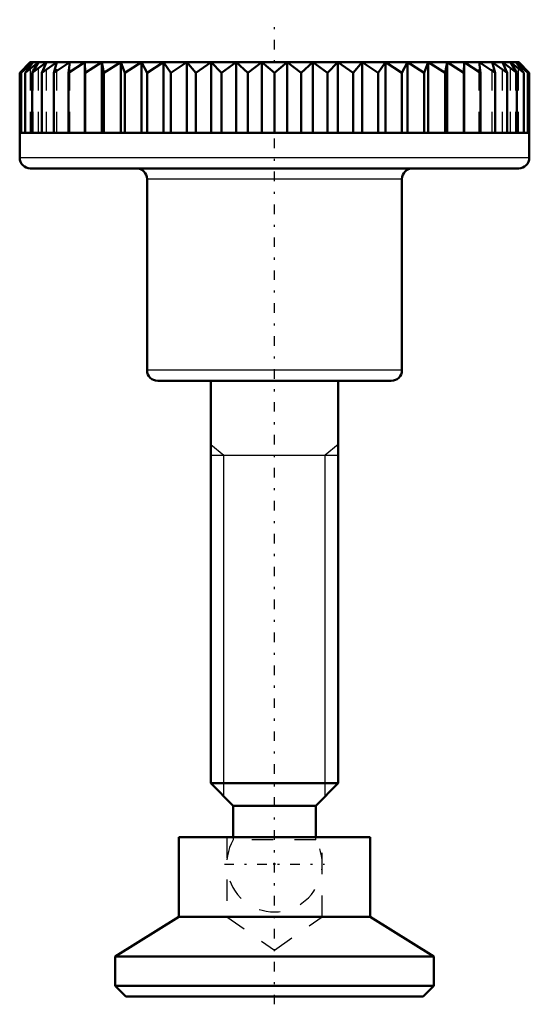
# Model space of a CAD drawing. Header units: millimetres. Extents: x -12 to 12, y -0.4 to 46.
import ezdxf

# ---------------------------------------------------------------- set-up
doc = ezdxf.new("R2010")
doc.units = ezdxf.units.MM
doc.linetypes.add('Center', pattern=[1.5, 0.45, -0.5, 0.05, -0.5])
doc.linetypes.add('Dashed', pattern=[2, 1, -1])
for name, color, linetype, lineweight in [('2d ConnectionPoints', 7, 'Continuous', 50), ('AM_0', 7, 'Continuous', 50), ('AM_4', 3, 'Continuous', 25), ('AM_5', 3, 'Continuous', 25), ('AM_7', 7, 'Center', 25), ('AM_9', 6, 'Dashed', 25)]:
    doc.layers.add(name, color=color, linetype=linetype, lineweight=lineweight)

# ---------------------------------------------------------------- blocks, each defined once
blk = doc.blocks.new('1_DT_464_24_M6x25_SB_C9_0_in_DT_464_24_CM6x25_CSV15_C9___0__2')
at = {"layer": 'AM_0'}
for p, q in [((-12, 43.475), (-11.484, 43.975)), ((-11.5, 43.975), (-12, 43.475)), ((-11.484, 43.975), (-11.934, 43.475)), ((-11.934, 43.475), (-11.358, 43.975)), ((-11.358, 43.975), (-11.738, 43.475)), ((-11.738, 43.475), (-11.108, 43.975)), ((11.5, 43.975), (-11.5, 43.975)), ((-11.108, 43.975), (-11.413, 43.475)), ((-11.413, 43.475), (-10.736, 43.975)), ((-10.736, 43.975), (-10.963, 43.475)), ((-10.963, 43.475), (-10.247, 43.975)), ((-10.247, 43.975), (-10.392, 43.475)), ((-10.392, 43.475), (-9.645, 43.975)), ((-9.645, 43.975), (-9.708, 43.475)), ((-9.708, 43.475), (-8.937, 43.975)), ((-8.937, 40.642), (-8.937, 43.975)), ((-8.937, 43.975), (-8.918, 43.475)), ((-8.918, 43.475), (-8.132, 43.975)), ((-8.132, 40.642), (-8.132, 43.975)), ((-8.132, 43.975), (-8.03, 43.475)), ((-8.03, 43.475), (-7.237, 43.975)), ((-7.237, 40.642), (-7.237, 43.975)), ((-7.237, 43.975), (-7.053, 43.475)), ((-7.053, 43.475), (-6.263, 43.975)), ((-6.263, 40.642), (-6.263, 43.975)), ((-6.263, 43.975), (-6, 43.475)), ((-6, 43.475), (-5.221, 43.975)), ((-5.221, 40.642), (-5.221, 43.975)), ((-5.221, 43.975), (-4.881, 43.475)), ((-4.881, 43.475), (-4.121, 43.975)), ((-4.121, 40.642), (-4.121, 43.975)), ((-4.121, 43.975), (-3.708, 43.475)), ((-3.708, 43.475), (-2.976, 43.975)), ((-2.976, 40.642), (-2.976, 43.975)), ((-2.976, 43.975), (-2.495, 43.475)), ((-2.495, 43.475), (-1.799, 43.975)), ((-1.799, 40.642), (-1.799, 43.975)), ((-1.799, 43.975), (-1.254, 43.475)), ((-1.254, 43.475), (-0.602, 43.975)), ((-0.602, 40.642), (-0.602, 43.975)), ((-0.602, 43.975), (0, 43.475)), ((0, 43.475), (0.602, 43.975)), ((0.602, 43.975), (1.254, 43.475)), ((0.602, 40.642), (0.602, 43.975)), ((1.254, 43.475), (1.799, 43.975)), ((1.799, 43.975), (2.495, 43.475)), ((1.799, 40.642), (1.799, 43.975)), ((2.495, 43.475), (2.976, 43.975)), ((2.976, 43.975), (3.708, 43.475)), ((2.976, 40.642), (2.976, 43.975)), ((3.708, 43.475), (4.121, 43.975)), ((4.121, 43.975), (4.881, 43.475)), ((4.121, 40.642), (4.121, 43.975)), ((4.881, 43.475), (5.221, 43.975)), ((5.221, 43.975), (6, 43.475)), ((5.221, 40.642), (5.221, 43.975)), ((6, 43.475), (6.263, 43.975)), ((6.263, 43.975), (7.053, 43.475)), ((6.263, 40.642), (6.263, 43.975)), ((7.053, 43.475), (7.237, 43.975)), ((7.237, 43.975), (8.03, 43.475)), ((7.237, 40.642), (7.237, 43.975)), ((8.03, 43.475), (8.132, 43.975)), ((8.132, 43.975), (8.918, 43.475)), ((8.132, 40.642), (8.132, 43.975)), ((8.918, 43.475), (8.937, 43.975)), ((8.937, 43.975), (9.708, 43.475)), ((8.937, 40.642), (8.937, 43.975)), ((9.645, 43.975), (10.392, 43.475)), ((9.708, 43.475), (9.645, 43.975)), ((10.247, 43.975), (10.963, 43.475)), ((10.392, 43.475), (10.247, 43.975)), ((10.736, 43.975), (11.413, 43.475)), ((10.963, 43.475), (10.736, 43.975)), ((11.108, 43.975), (11.738, 43.475)), ((11.413, 43.475), (11.108, 43.975)), ((11.358, 43.975), (11.934, 43.475)), ((11.738, 43.475), (11.358, 43.975)), ((11.484, 43.975), (12, 43.475)), ((11.934, 43.475), (11.484, 43.975)), ((12, 43.475), (11.5, 43.975)), ((-12, 39.475), (-12, 43.475)), ((-11.934, 40.642), (-11.934, 43.475)), ((-11.738, 40.642), (-11.738, 43.475)), ((-11.413, 40.642), (-11.413, 43.475)), ((-10.963, 40.642), (-10.963, 43.475)), ((-10.392, 40.642), (-10.392, 43.475)), ((-9.708, 40.642), (-9.708, 43.475)), ((-8.918, 40.642), (-8.918, 43.475)), ((-8.03, 40.642), (-8.03, 43.475)), ((-7.053, 40.642), (-7.053, 43.475)), ((-6, 40.642), (-6, 43.475)), ((-4.881, 40.642), (-4.881, 43.475)), ((-3.708, 40.642), (-3.708, 43.475)), ((-2.495, 40.642), (-2.495, 43.475)), ((-1.254, 40.642), (-1.254, 43.475)), ((0, 40.642), (0, 43.475)), ((1.254, 40.642), (1.254, 43.475)), ((2.495, 40.642), (2.495, 43.475)), ((3.708, 40.642), (3.708, 43.475)), ((4.881, 40.642), (4.881, 43.475)), ((6, 40.642), (6, 43.475)), ((7.053, 40.642), (7.053, 43.475)), ((8.03, 40.642), (8.03, 43.475)), ((8.918, 40.642), (8.918, 43.475)), ((9.708, 40.642), (9.708, 43.475)), ((10.392, 40.642), (10.392, 43.475)), ((10.963, 40.642), (10.963, 43.475)), ((11.413, 40.642), (11.413, 43.475)), ((11.738, 40.642), (11.738, 43.475)), ((11.934, 40.642), (11.934, 43.475)), ((12, 39.475), (12, 43.475)), ((12, 40.642), (-12, 40.642)), ((11.5, 38.975), (-11.5, 38.975)), ((-6, 38.475), (-6, 29.475)), ((6, 29.475), (6, 38.475)), ((5.5, 28.975), (-5.5, 28.975)), ((-3, 28.975), (-3, 10.036)), ((3, 10.036), (3, 28.975)), ((-3, 10.036), (-1.939, 8.975)), ((3, 10.036), (-3, 10.036)), ((1.939, 8.975), (3, 10.036)), ((-1.939, 8.975), (-1.939, 7.5)), ((1.939, 8.975), (-1.939, 8.975)), ((1.939, 7.5), (1.939, 8.975))]:
    blk.add_line(p, q, dxfattribs=at)
for centre, start, end in [((-11.5, 39.475), 180, 270), ((11.5, 39.475), 270, 360), ((-6.5, 38.475), 360, 90), ((6.5, 38.475), 90, 180), ((-5.5, 29.475), 180, 270), ((5.5, 29.475), 270, 0)]:
    blk.add_arc(centre, 0.5, start, end, dxfattribs=at)
at = {"layer": 'AM_4'}
for p, q in [((12, 39.475), (-12, 39.475)), ((6, 38.475), (-6, 38.475)), ((6, 29.475), (-6, 29.475))]:
    blk.add_line(p, q, dxfattribs=at)
at = {"layer": 'AM_5'}
for p, q in [((-3, 25.975), (-2.386, 25.475)), ((3, 25.975), (2.386, 25.475)), ((-3, 25.475), (3, 25.475)), ((-2.386, 9.422), (-2.386, 25.475)), ((2.386, 9.422), (2.386, 25.475))]:
    blk.add_line(p, q, dxfattribs=at)
at = {"layer": 'AM_7'}
blk.add_line((-2.362, 6.225), (2.362, 6.225), dxfattribs=at)
at = {"layer": 'AM_9'}
for p, q in [((-11.484, 40.642), (-11.484, 43.975)), ((-11.358, 40.642), (-11.358, 43.975)), ((-11.108, 40.642), (-11.108, 43.975)), ((-10.736, 40.642), (-10.736, 43.975)), ((-10.247, 40.642), (-10.247, 43.975)), ((-9.645, 40.642), (-9.645, 43.975)), ((9.645, 40.642), (9.645, 43.975)), ((10.247, 40.642), (10.247, 43.975)), ((10.736, 40.642), (10.736, 43.975)), ((11.108, 40.642), (11.108, 43.975)), ((11.358, 40.642), (11.358, 43.975)), ((11.484, 40.642), (11.484, 43.975)), ((-1.939, 7.5), (-1.939, 7.366)), ((1.939, 7.366), (1.939, 7.5)), ((1.939, 7.366), (-1.939, 7.366))]:
    blk.add_line(p, q, dxfattribs=at)
blk.add_arc((0, 6.225), 2.25, 149.5338, 30.4662, dxfattribs=at)
blk = doc.blocks.new('2_DT_464_24_CM6x25_CSV15_C9___1_0_in_DT_464_24_CM6x25_CSV15_C9___0__2')
at = {"layer": 'AM_0'}
for p, q in [((-4.5, 7.5), (-4.5, 3.75)), ((-4.5, 7.5), (4.5, 7.5)), ((4.5, 3.75), (4.5, 7.5)), ((-4.5, 3.75), (-7.5, 1.875)), ((-4.5, 3.75), (4.5, 3.75)), ((7.5, 1.875), (4.5, 3.75)), ((-7.5, 1.875), (-7.5, 0.5)), ((-7.5, 1.875), (7.5, 1.875)), ((7.5, 0.5), (7.5, 1.875)), ((-7.5, 0.5), (-7, 0)), ((-7.5, 0.5), (7.5, 0.5)), ((7, 0), (7.5, 0.5)), ((-7, 0), (7, 0))]:
    blk.add_line(p, q, dxfattribs=at)
at = {"layer": 'AM_7'}
blk.add_line((0, -0.375), (0, 45.975), dxfattribs=at)
at = {"layer": 'AM_9'}
for p, q in [((-2.25, 7.5), (-2.25, 3.75)), ((2.25, 3.75), (2.25, 7.5)), ((-2.25, 3.75), (0, 2.175)), ((0, 2.175), (2.25, 3.75))]:
    blk.add_line(p, q, dxfattribs=at)

msp = doc.modelspace()

# ---------------------------------------------------------------- linework, layer by layer
at = {"layer": '2d ConnectionPoints'}
for p in [(0, 6.225), (0, 0)]:
    msp.add_point(p, dxfattribs=at)

# ---------------------------------------------------------------- block references
for name in ['2_DT_464_24_CM6x25_CSV15_C9___1_0_in_DT_464_24_CM6x25_CSV15_C9___0__2', '1_DT_464_24_M6x25_SB_C9_0_in_DT_464_24_CM6x25_CSV15_C9___0__2']:
    msp.add_blockref(name, (0, 0))

doc.saveas('drawing.dxf')
